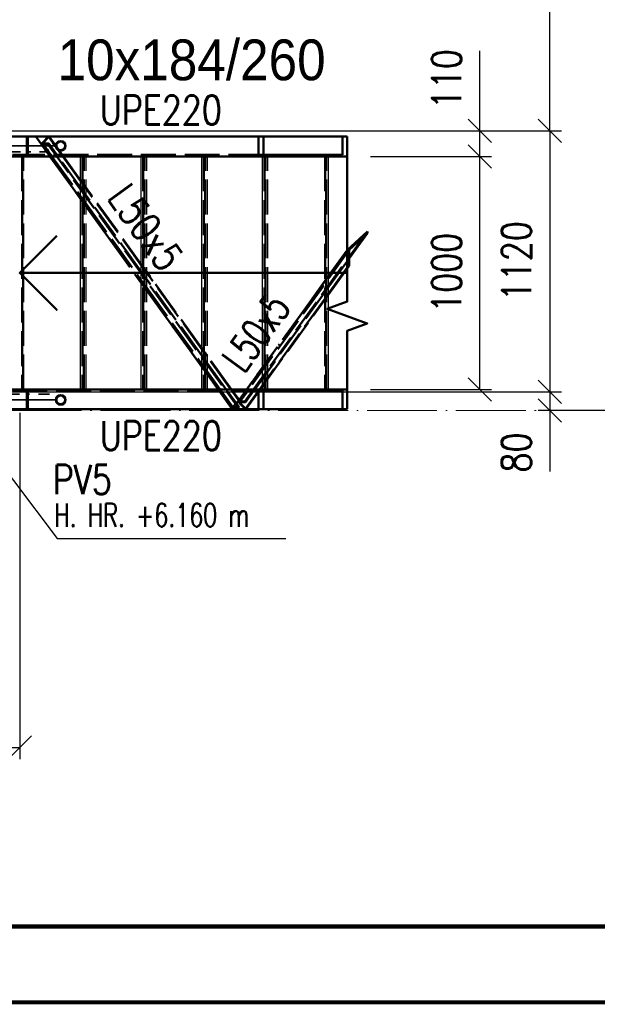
# Paper-space layout 'Layout1' of a CAD drawing. Extents: x -2 to 1033, y -36 to 596.
# Tile 44 of 89: x 444 to 493, y 0 to 84. Entities that reach past the tile are written whole.
import ezdxf
from ezdxf.enums import TextEntityAlignment as Align

# ---------------------------------------------------------------- set-up
doc = ezdxf.new("R2010")
doc.units = 0
for name, pattern in [('ACAD_ISO02W100', [15, 12, -3]), ('ACAD_ISO04W100', [30.5, 24, -3, 0.5, -3]), ('HP_01_CER_B', [8, 5, -1, 1, -1])]:
    doc.linetypes.add(name, pattern=pattern)
doc.layers.get('0').update_dxf_attribs({"linetype": 'CONTINUOUS'})
doc.layers.get('DEFPOINTS').update_dxf_attribs({"color": 132, "linetype": 'CONTINUOUS'})
doc.layers.add('RAMECEK_HP', color=251, linetype='CONTINUOUS')
for name, color, linetype, lineweight in [('SS_1.ET-HALA_TaO-RASTR', 7, 'HP_01_CER_B', 13), ('SS_2.ET-HALA_TaO-SCHODISTE', 180, 'CONTINUOUS', 50), ('SS_2.ET-HALA_TaO-SCHODISTE-PLECH', 70, 'CONTINUOUS', 25), ('SS_2.ET-HALA_TaO-SCHODISTE-PLECH-VYZTUHA', 120, 'CONTINUOUS', 50), ('SS_2.ET-HALA_TaO-SCHODISTE-ZABRADLI', 31, 'CONTINUOUS', 35), ('SS_2.ET-HALA_TaO-SCHODISTE-ZTUZENI', 234, 'CONTINUOUS', 50), ('SS_KOTY', 3, 'CONTINUOUS', 25), ('SS_POPIS_PROFILU', 13, 'CONTINUOUS', 25), ('SS_SRAFY', 8, 'CONTINUOUS', 18), ('SS_TEXT35', 2, 'CONTINUOUS', 35)]:
    doc.layers.add(name, color=color, linetype=linetype, lineweight=lineweight)
doc.styles.add('ARIAL', font='arial.ttf')
doc.styles.add('ROMANS', font='romans.shx', dxfattribs={"width": 0.8})
doc.styles.add('romans.shx', font='romans.shx', dxfattribs={"height": 5})
doc.dimstyles.new('A-1_(2.5)_50AS', dxfattribs={"dimtxt": 2.5, "dimasz": 2, "dimexe": 1, "dimexo": 2, "dimgap": 0, "dimtad": 0, "dimdec": 1, "dimlfac": 50, "dimrnd": 1, "dimtxsty": 'ROMANS', "dimblk1": 'OBLIQUE', "dimblk2": 'OBLIQUE', "dimsah": 1, "dimcen": 2, "dimclrd": 256, "dimclre": 256, "dimclrt": 256, "dimadec": 1, "dimazin": 2, "dimtfac": 0.714286, "dimtdec": 1, "dimtmove": 0, "dimatfit": 3, "dimldrblk": 'OPEN', "dimfxl": 1, "dimtvp": 1.142857, "dimtfill": 1, "dimtolj": 1, "dimlwd": -1, "dimlwe": -1, "dimarcsym": 0})
pattern_1 = [(45, (68.990654, 187.591407), (-0.044901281, 0.044901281), [])]

# ---------------------------------------------------------------- blocks, each defined once
blk = doc.blocks.new('*U6')
at = {"layer": 'RAMECEK_HP', "lineweight": 35, "const_width": 0.35}
for points in [[(0, 594), (0, 0), (841, 0), (841, 594)], [(6.5, 587.5), (6.5, 6.5), (834.5, 6.5), (834.5, 587.5)]]:
    blk.add_lwpolyline(points, close=True, dxfattribs=at)
at = {"layer": 'DEFPOINTS', "style": 'ROMANS', "width": 0.8}
blk.add_attdef('TISK', text='', height=10, dxfattribs=at).set_placement((841, -33), align=Align.RIGHT)
blk = doc.blocks.new('*U10')
at = {"color": 0, "linetype": 'ByBlock', "ltscale": 0.2}
blk.add_lwpolyline([(0, 0), (0, 18.737), (-2.121, 16.616), (0, 18.737), (2.121, 16.616)], dxfattribs=at)
blk = doc.blocks.new('_Oblique')
at = {"color": 0, "linetype": 'ByBlock', "lineweight": -2}
blk.add_line((-0.5, -0.5), (0.5, 0.5), dxfattribs=at)
blk = doc.blocks.new('*D31')
at = {"layer": 'DEFPOINTS', "color": 0, "transparency": 16777216}
for p in [(412.291, 302.391, -6039.2), (489.066, 302.391), (412.291, 74.791, -6039.2)]:
    blk.add_point(p, dxfattribs=at)
at = {"layer": 'SS_KOTY', "transparency": 16777216}
for p, q in [((414.291, 302.391), (490.066, 302.391)), ((489.066, 74.791), (489.066, 302.391)), ((414.291, 74.791), (490.066, 74.791))]:
    blk.add_line(p, q, dxfattribs=at)
at = {"layer": 'SS_KOTY', "transparency": 16777216, "xscale": 2, "yscale": 2, "zscale": 2}
for p, rotation in [((489.066, 302.391), 90), ((489.066, 74.791), 270)]:
    blk.add_blockref('_Oblique', p, dxfattribs=dict(at, rotation=rotation))
at = {"layer": 'SS_KOTY', "transparency": 16777216, "insert": (486.209, 188.591), "char_height": 2.5, "attachment_point": 5, "rotation": 90, "style": 'ROMANS', "bg_fill": 3, "box_fill_scale": 1.1, "bg_fill_color": 256, "bg_fill_true_color": 13158600, "bg_fill_transparency": 0}
blk.add_mtext('\\A1;11380', dxfattribs=at)
blk = doc.blocks.new('_OPEN')
at = {"color": 0, "linetype": 'ByBlock'}
for p, q in [((-1, 0.167), (0, 0)), ((0, 0), (-1, -0.167)), ((0, 0), (-1, 0))]:
    blk.add_line(p, q, dxfattribs=at)
blk = doc.blocks.new('*D32')
at = {"layer": 'DEFPOINTS', "color": 0, "transparency": 16777216}
for p in [(471.697, 72.591, -6021.9), (483.066, 72.591), (471.697, 52.591, -6021.9)]:
    blk.add_point(p, dxfattribs=at)
at = {"layer": 'SS_KOTY', "transparency": 16777216}
for p, q in [((473.697, 72.591), (484.066, 72.591)), ((483.066, 52.591), (483.066, 72.591)), ((473.697, 52.591), (484.066, 52.591))]:
    blk.add_line(p, q, dxfattribs=at)
at = {"layer": 'SS_KOTY', "transparency": 16777216, "xscale": 2, "yscale": 2, "zscale": 2}
for p, rotation in [((483.066, 72.591), 90), ((483.066, 52.591), 270)]:
    blk.add_blockref('_Oblique', p, dxfattribs=dict(at, rotation=rotation))
at = {"layer": 'SS_KOTY', "transparency": 16777216, "insert": (480.209, 62.591), "char_height": 2.5, "attachment_point": 5, "rotation": 90, "style": 'ROMANS', "bg_fill": 3, "box_fill_scale": 1.1, "bg_fill_color": 256, "bg_fill_true_color": 13158600, "bg_fill_transparency": 0}
blk.add_mtext('\\A1;1000', dxfattribs=at)
blk = doc.blocks.new('*D33')
at = {"layer": 'DEFPOINTS', "color": 0, "transparency": 16777216}
for p in [(412.291, 74.791, -6039.2), (483.066, 74.791), (471.697, 72.591, -6021.9)]:
    blk.add_point(p, dxfattribs=at)
at = {"layer": 'SS_KOTY', "transparency": 16777216}
for p, q in [((483.066, 74.791), (483.066, 81.649)), ((414.291, 74.791), (484.066, 74.791)), ((483.066, 72.591), (483.066, 74.791)), ((473.697, 72.591), (484.066, 72.591))]:
    blk.add_line(p, q, dxfattribs=at)
at = {"layer": 'SS_KOTY', "transparency": 16777216, "xscale": 2, "yscale": 2, "zscale": 2}
for p, rotation in [((483.066, 74.791), 90), ((483.066, 72.591), 270)]:
    blk.add_blockref('_Oblique', p, dxfattribs=dict(at, rotation=rotation))
at = {"layer": 'SS_KOTY', "transparency": 16777216, "insert": (480.209, 79.22), "char_height": 2.5, "attachment_point": 5, "rotation": 90, "style": 'ROMANS', "bg_fill": 3, "box_fill_scale": 1.1, "bg_fill_color": 256, "bg_fill_true_color": 13158600, "bg_fill_transparency": 0}
blk.add_mtext('\\A1;110', dxfattribs=at)
blk = doc.blocks.new('*D34')
at = {"layer": 'DEFPOINTS', "color": 0, "transparency": 16777216}
for p in [(412.291, 74.791, -6039.2), (412.291, 52.391, -6039.2), (489.066, 52.391)]:
    blk.add_point(p, dxfattribs=at)
at = {"layer": 'SS_KOTY', "transparency": 16777216}
for p, q in [((414.291, 74.791), (490.066, 74.791)), ((489.066, 74.791), (489.066, 52.391)), ((414.291, 52.391), (490.066, 52.391))]:
    blk.add_line(p, q, dxfattribs=at)
at = {"layer": 'SS_KOTY', "transparency": 16777216, "xscale": 2, "yscale": 2, "zscale": 2}
for p, rotation in [((489.066, 74.791), 90), ((489.066, 52.391), 270)]:
    blk.add_blockref('_Oblique', p, dxfattribs=dict(at, rotation=rotation))
at = {"layer": 'SS_KOTY', "transparency": 16777216, "insert": (486.209, 63.591), "char_height": 2.5, "attachment_point": 5, "rotation": 90, "style": 'ROMANS', "bg_fill": 3, "box_fill_scale": 1.1, "bg_fill_color": 256, "bg_fill_true_color": 13158600, "bg_fill_transparency": 0}
blk.add_mtext('\\A1;1120', dxfattribs=at)
blk = doc.blocks.new('*D35')
at = {"layer": 'DEFPOINTS', "color": 0, "transparency": 16777216}
for p in [(412.291, 52.391, -6039.2), (489.066, 50.791), (506.731, 50.791)]:
    blk.add_point(p, dxfattribs=at)
at = {"layer": 'SS_KOTY', "transparency": 16777216}
for p, q in [((414.291, 52.391), (490.066, 52.391)), ((489.066, 52.391), (489.066, 50.791)), ((504.731, 50.791), (488.066, 50.791)), ((489.066, 50.791), (489.066, 45.553))]:
    blk.add_line(p, q, dxfattribs=at)
at = {"layer": 'SS_KOTY', "transparency": 16777216, "xscale": 2, "yscale": 2, "zscale": 2}
for p, rotation in [((489.066, 52.391), 90), ((489.066, 50.791), 270)]:
    blk.add_blockref('_Oblique', p, dxfattribs=dict(at, rotation=rotation))
at = {"layer": 'SS_KOTY', "transparency": 16777216, "insert": (486.209, 47.172), "char_height": 2.5, "attachment_point": 5, "rotation": 90, "style": 'ROMANS', "bg_fill": 3, "box_fill_scale": 1.1, "bg_fill_color": 256, "bg_fill_true_color": 13158600, "bg_fill_transparency": 0}
blk.add_mtext('\\A1;80', dxfattribs=at)
blk = doc.blocks.new('*D36')
at = {"layer": 'DEFPOINTS', "color": 0, "transparency": 16777216}
for p in [(412.291, 52.391, -6039.2), (443.591, 52.591, -6036.8), (443.591, 21.873)]:
    blk.add_point(p, dxfattribs=at)
at = {"layer": 'SS_KOTY', "transparency": 16777216}
for p, q in [((412.291, 50.391), (412.291, 20.873)), ((443.591, 50.591), (443.591, 20.873)), ((412.291, 21.873), (443.591, 21.873))]:
    blk.add_line(p, q, dxfattribs=at)
at = {"layer": 'SS_KOTY', "transparency": 16777216, "xscale": 2, "yscale": 2, "zscale": 2, "rotation": 180}
blk.add_blockref('_Oblique', (412.291, 21.873), dxfattribs=at)
at = {"layer": 'SS_KOTY', "transparency": 16777216, "xscale": 2, "yscale": 2, "zscale": 2}
blk.add_blockref('_Oblique', (443.591, 21.873), dxfattribs=at)
at = {"layer": 'SS_KOTY', "transparency": 16777216, "insert": (427.941, 24.73), "char_height": 2.5, "attachment_point": 5, "style": 'ROMANS', "bg_fill": 3, "box_fill_scale": 1.1, "bg_fill_color": 256, "bg_fill_true_color": 13158600, "bg_fill_transparency": 0}
blk.add_mtext('\\A1;1565', dxfattribs=at)

psp = doc.layouts.get("Layout1")

# ---------------------------------------------------------------- linework, layer by layer
at = {"layer": 'SS_2.ET-HALA_TaO-SCHODISTE', "color": 5, "ltscale": 0.25, "elevation": -6021.9}
psp.add_lwpolyline([(471.6966, 50.8914), (471.6966, 57.6281), (473.4138, 58.2531), (469.9794, 59.5031), (471.6966, 60.1281), (471.6966, 74.2914)], dxfattribs=at)

# ---------------------------------------------------------------- block references
at = {"layer": 'RAMECEK_HP'}
psp.add_blockref('*U6', (0, 0), dxfattribs=at)
at = {"layer": 'SS_2.ET-HALA_TaO-SCHODISTE', "color": 7, "ltscale": 0.25, "xscale": 1.5, "yscale": 1.5, "zscale": 1.5, "rotation": 90}
psp.add_blockref('*U10', (471.6966, 62.5914, -6021.9), dxfattribs=at)

# ---------------------------------------------------------------- texts
at = {"layer": 'SS_POPIS_PROFILU', "color": 13, "style": 'romans.shx', "width": 0.7}
psp.add_text('H. HR. +6.160 m', height=2, dxfattribs=at).set_placement((446.5536, 40.8079))

# ---------------------------------------------------------------- next in the draw order: dimensions: what is measured, and where the dimension line sits
at = {"layer": 'SS_KOTY'}
dim = psp.add_linear_dim(base=(489.0657, 302.3914), p1=(412.2907, 74.7914, -6039.2), p2=(412.2907, 302.3914, -6039.2), angle=90, dimstyle='A-1_(2.5)_50AS', dxfattribs=at)
dim.commit()
dim.dimension.update_dxf_attribs({"geometry": '*D31', "text_midpoint": (486.2086, 188.5914)})

# ---------------------------------------------------------------- next in the draw order: dimensions: what is measured, and where the dimension line sits
dim = psp.add_linear_dim(base=(483.0657, 72.5914), p1=(471.6966, 52.5914, -6021.9), p2=(471.6966, 72.5914, -6021.9), angle=90, dimstyle='A-1_(2.5)_50AS', dxfattribs=at)
dim.commit()
dim.dimension.update_dxf_attribs({"geometry": '*D32', "text_midpoint": (480.2086, 62.5914)})

# ---------------------------------------------------------------- next in the draw order: dimensions: what is measured, and where the dimension line sits
dim = psp.add_linear_dim(base=(483.0657, 74.7914), p1=(471.6966, 72.5914, -6021.9), p2=(412.2907, 74.7914, -6039.2), angle=90, dimstyle='A-1_(2.5)_50AS', dxfattribs=at)
dim.commit()
dim.dimension.update_dxf_attribs({"geometry": '*D33', "text_midpoint": (480.2086, 79.22)})

# ---------------------------------------------------------------- next in the draw order: texts
at = {"layer": 'SS_TEXT35', "color": 2, "style": 'ARIAL', "width": 0.9}
psp.add_text('10x184/260', height=3.5, dxfattribs=at).set_placement((446.8397, 79.1212))

# ---------------------------------------------------------------- next in the draw order: dimensions: what is measured, and where the dimension line sits
at = {"layer": 'SS_KOTY'}
dim = psp.add_linear_dim(base=(489.0657, 52.3914), p1=(412.2907, 74.7914, -6039.2), p2=(412.2907, 52.3914, -6039.2), angle=90, dimstyle='A-1_(2.5)_50AS', override={"dimtmove": 1}, dxfattribs=at)
dim.commit()
dim.dimension.update_dxf_attribs({"geometry": '*D34', "text_midpoint": (486.2086, 63.5914)})

# ---------------------------------------------------------------- next in the draw order: hatches: boundary and pattern name
at = {"layer": 'SS_SRAFY'}
h = psp.add_hatch(dxfattribs=at)
h.set_pattern_fill('ANSI31', color=5, scale=0.02, style=0)
h.set_pattern_definition(pattern_1)
h.paths.add_polyline_path([(447.1068, 73.9364, 1), (447.1068, 73.0464, 1)], flags=0)
h.paths.add_polyline_path([(447.1068, 73.8364, 1), (447.1068, 73.1464, 1)], flags=0)

# ---------------------------------------------------------------- next in the draw order: linework, layer by layer
at = {"layer": 'SS_2.ET-HALA_TaO-SCHODISTE', "color": 1, "linetype": 'Continuous', "ltscale": 0.25}
for p, q in [((442.8841, 74.2914), (464.0798, 74.2914)), ((464.0798, 74.2914), (464.4952, 74.2914)), ((464.0798, 72.5914), (464.0798, 74.2914)), ((464.4952, 74.2914), (471.2811, 74.2914)), ((464.4952, 72.7214), (464.4952, 74.2914)), ((471.2811, 74.2914), (471.6966, 74.2914)), ((471.2811, 72.7214), (471.2811, 74.2914)), ((471.6966, 72.5914), (471.6966, 74.2914)), ((471.2811, 72.7214), (464.4952, 72.7214)), ((464.0798, 72.5914), (442.8841, 72.5914)), ((469.7907, 72.5914), (464.0798, 72.5914)), ((471.6966, 72.5914), (469.7907, 72.5914))]:
    psp.add_line(p, q, dxfattribs=at)
at = {"layer": 'SS_2.ET-HALA_TaO-SCHODISTE', "color": 3, "linetype": 'ACAD_ISO02W100', "ltscale": 0.25}
for p, q in [((444.2072, 72.7214), (444.2072, 74.2914)), ((444.2836, 74.2914), (444.2836, 72.5914)), ((464.4952, 72.7214), (442.9605, 72.7214))]:
    psp.add_line(p, q, dxfattribs=at)
at = {"layer": 'SS_2.ET-HALA_TaO-SCHODISTE', "color": 7, "linetype": 'ACAD_ISO04W100', "ltscale": 0.25}
psp.add_line((443.0254, 72.5914), (464.0798, 72.5914), dxfattribs=at)
at = {"layer": 'SS_2.ET-HALA_TaO-SCHODISTE-ZABRADLI', "color": 3, "linetype": 'ACAD_ISO02W100', "ltscale": 0.25}
for p, q in [((446.6618, 73.4914), (446.6957, 73.6617)), ((446.6957, 73.6617), (446.7921, 73.8061)), ((446.7881, 73.6234), (446.7618, 73.4914)), ((446.8628, 73.7354), (446.7881, 73.6234)), ((446.7921, 73.8061), (446.9365, 73.9025)), ((446.9748, 73.8101), (446.8628, 73.7354)), ((446.9365, 73.9025), (447.1068, 73.9364)), ((447.1068, 73.8364), (446.9748, 73.8101)), ((447.1068, 73.9364), (447.2771, 73.9025)), ((447.2388, 73.8101), (447.1068, 73.8364)), ((447.3507, 73.7354), (447.2388, 73.8101)), ((447.2771, 73.9025), (447.4215, 73.8061)), ((447.4255, 73.6234), (447.3507, 73.7354)), ((447.4215, 73.8061), (447.5179, 73.6617)), ((447.4518, 73.4914), (447.4255, 73.6234)), ((447.5179, 73.6617), (447.5518, 73.4914)), ((446.6957, 73.3211), (446.6618, 73.4914)), ((446.7921, 73.1767), (446.6957, 73.3211)), ((446.7618, 73.4914), (446.7881, 73.3594)), ((446.7881, 73.3594), (446.8628, 73.2475)), ((446.9365, 73.0803), (446.7921, 73.1767)), ((446.8628, 73.2475), (446.9748, 73.1727)), ((447.1068, 73.0464), (446.9365, 73.0803)), ((446.9748, 73.1727), (447.1068, 73.1464)), ((447.1068, 73.1464), (447.2388, 73.1727)), ((447.2771, 73.0803), (447.1068, 73.0464)), ((447.2388, 73.1727), (447.3507, 73.2475)), ((447.4215, 73.1767), (447.2771, 73.0803)), ((447.3507, 73.2475), (447.4255, 73.3594)), ((447.5179, 73.3211), (447.4215, 73.1767)), ((447.4255, 73.3594), (447.4518, 73.4914)), ((447.5518, 73.4914), (447.5179, 73.3211))]:
    psp.add_line(p, q, dxfattribs=at)
at = {"layer": 'SS_2.ET-HALA_TaO-SCHODISTE-ZABRADLI', "color": 7, "linetype": 'ACAD_ISO04W100', "ltscale": 0.25}
for p, q in [((414.7907, 72.9864), (446.1341, 72.9864)), ((442.9424, 73.4914), (446.8466, 73.4914))]:
    psp.add_line(p, q, dxfattribs=at)
at = {"layer": 'SS_2.ET-HALA_TaO-SCHODISTE-ZABRADLI', "color": 1, "linetype": 'Continuous', "ltscale": 0.25}
for radius in [0.445, 0.345]:
    psp.add_circle((447.1068, 73.4914), radius, dxfattribs=at)
at = {"layer": 'SS_2.ET-HALA_TaO-SCHODISTE-ZTUZENI', "color": 3, "linetype": 'ACAD_ISO02W100', "ltscale": 0.25}
for p, q in [((445.5719, 73.7714), (445.4406, 73.6292)), ((445.4406, 73.6292), (445.7419, 73.2114)), ((446.0182, 73.6292), (445.4406, 73.6292)), ((446.11, 74.2914), (445.5595, 73.6954)), ((445.5595, 73.6954), (445.9086, 73.2114)), ((446.0794, 73.6954), (445.5595, 73.6954)), ((445.6089, 73.8114), (445.5719, 73.7714)), ((446.0522, 74.2914), (445.6089, 73.8114)), ((446.0794, 73.6954), (446.0182, 73.6292)), ((446.3985, 73.8114), (446.0522, 74.2914)), ((446.4285, 73.2114), (446.0794, 73.6954)), ((446.4562, 73.8114), (446.11, 74.2914)), ((446.4273, 73.7714), (446.3985, 73.8114)), ((446.647, 73.4669), (446.4273, 73.7714)), ((446.4851, 73.7714), (446.4562, 73.8114)), ((446.6542, 73.5369), (446.4851, 73.7714)), ((446.6618, 73.5265), (446.6542, 73.5369)), ((446.6673, 73.5189), (446.6618, 73.5265)), ((446.8602, 73.2513), (446.6673, 73.5189)), ((445.7419, 73.2114), (445.7708, 73.1714)), ((445.7708, 73.1714), (445.861, 73.0464)), ((445.861, 73.0464), (445.9475, 72.9264)), ((445.9086, 73.2114), (445.9375, 73.1714)), ((445.9375, 73.1714), (446.0277, 73.0464)), ((445.9475, 72.9264), (446.0954, 72.7214)), ((446.0277, 73.0464), (446.1142, 72.9264)), ((446.0954, 72.7214), (446.1892, 72.5914)), ((446.1142, 72.9264), (446.2621, 72.7214)), ((446.2621, 72.7214), (446.3559, 72.5914)), ((446.4574, 73.1714), (446.4285, 73.2114)), ((446.782, 72.7214), (446.4574, 73.1714)), ((446.6618, 73.4464), (446.647, 73.4669)), ((446.6742, 73.4292), (446.6618, 73.4464)), ((446.916, 73.094), (446.6742, 73.4292)), ((446.8758, 72.5914), (446.782, 72.7214)), ((446.8632, 73.2472), (446.8602, 73.2513)), ((446.9915, 73.0693), (446.8632, 73.2472)), ((447.1848, 72.7214), (446.916, 73.094)), ((447.2425, 72.7214), (446.9915, 73.0693)), ((447.2785, 72.5914), (447.1848, 72.7214)), ((447.3363, 72.5914), (447.2425, 72.7214)), ((446.1892, 72.5914), (448.7907, 68.9852)), ((446.3559, 72.5914), (448.7907, 69.2163)), ((448.9907, 69.6598), (446.8758, 72.5914)), ((448.9907, 70.2181), (447.2785, 72.5914)), ((448.9907, 70.2981), (447.3363, 72.5914)), ((449.0907, 70.1595), (448.9907, 70.2981)), ((449.0907, 70.0794), (448.9907, 70.2181)), ((449.2907, 69.8823), (449.0907, 70.1595)), ((449.0907, 69.5211), (448.9907, 69.6598)), ((449.2907, 69.8022), (449.0907, 70.0794)), ((449.2907, 69.2439), (449.0907, 69.5211)), ((454.1907, 63.0898), (449.2907, 69.8823)), ((454.1907, 63.0097), (449.2907, 69.8022)), ((448.7907, 69.2163), (448.9907, 68.9391)), ((448.7907, 68.9852), (448.9907, 68.708)), ((448.9907, 68.9391), (449.0907, 68.8004)), ((448.9907, 68.708), (449.0907, 68.5693)), ((449.0907, 68.8004), (449.2907, 68.5232)), ((449.0907, 68.5693), (453.9907, 61.7769)), ((453.9907, 62.7287), (449.2907, 69.2439)), ((449.2907, 68.5232), (453.9907, 62.008)), ((469.8907, 61.095), (471.8697, 63.8384)), ((454.1907, 62.4514), (453.9907, 62.7287)), ((454.2907, 62.9512), (454.1907, 63.0898)), ((454.2907, 62.8711), (454.1907, 63.0097)), ((454.4907, 62.6739), (454.2907, 62.9512)), ((454.4907, 62.5939), (454.2907, 62.8711)), ((459.1907, 56.1587), (454.4907, 62.6739)), ((459.3907, 55.8014), (454.4907, 62.5939)), ((453.9907, 62.008), (454.1907, 61.7307)), ((453.9907, 61.7769), (454.1907, 61.4996)), ((454.2907, 62.3128), (454.1907, 62.4514)), ((454.1907, 61.7307), (454.2907, 61.5921)), ((459.1907, 55.5204), (454.2907, 62.3128)), ((454.1907, 61.4996), (454.2907, 61.361)), ((454.2907, 61.5921), (454.4907, 61.3149)), ((454.2907, 61.361), (454.4907, 61.0838)), ((454.4907, 61.3149), (459.1907, 54.7997)), ((454.4907, 61.0838), (459.3907, 54.2913)), ((469.7907, 60.9563), (469.8907, 61.095)), ((469.8907, 60.5367), (469.7907, 60.398)), ((470.0907, 60.8139), (469.8907, 60.5367)), ((459.3907, 55.8815), (459.1907, 56.1587)), ((459.4907, 55.7429), (459.3907, 55.8815)), ((459.4907, 55.6628), (459.3907, 55.8014)), ((459.3907, 55.2431), (459.1907, 55.5204)), ((459.4907, 55.1045), (459.3907, 55.2431)), ((459.6907, 55.4656), (459.4907, 55.7429)), ((459.6907, 54.8272), (459.4907, 55.1045)), ((459.1907, 54.7997), (459.3907, 54.5224)), ((459.3907, 54.5224), (459.4907, 54.3838)), ((459.3907, 54.2913), (459.4907, 54.1527)), ((459.4907, 54.3838), (459.6907, 54.1065)), ((459.4907, 54.1527), (459.6907, 53.8755))]:
    psp.add_line(p, q, dxfattribs=at)
at = {"layer": 'SS_2.ET-HALA_TaO-SCHODISTE-ZTUZENI', "color": 1, "linetype": 'Continuous', "ltscale": 0.25}
for p, q in [((473.4277, 66.1491), (471.6966, 64.5502)), ((473.4277, 65.9981), (471.8697, 64.5591)), ((471.8697, 63.8384), (473.4277, 65.9981)), ((473.4277, 65.9981), (473.4277, 66.1491)), ((471.6966, 64.5502), (470.0907, 62.324)), ((471.6966, 63.0401), (471.6966, 64.5502)), ((471.8697, 63.2), (471.8697, 64.5591)), ((470.0907, 60.7338), (471.8697, 63.2)), ((471.6966, 63.0401), (470.0907, 60.8139)), ((471.8697, 63.2), (471.6966, 63.0401))]:
    psp.add_line(p, q, dxfattribs=at)

# ---------------------------------------------------------------- next in the draw order: texts
at = {"layer": 'SS_POPIS_PROFILU', "color": 13, "style": 'romans.shx', "width": 0.8}
psp.add_text('UPE220', height=2.5, dxfattribs=at).set_placement((450.4678, 75.3124))
at = {"layer": 'SS_POPIS_PROFILU', "color": 13, "style": 'romans.shx'}
for rotation, width, p in [(305.806243, 0.8, (451.0243, 69.0396)), (54.193757, 0.7, (462.8173, 53.87))]:
    psp.add_text('L50x5', height=2.5, rotation=rotation, dxfattribs=dict(at, width=width)).set_placement(p)

# ---------------------------------------------------------------- next in the draw order: dimensions: what is measured, and where the dimension line sits
at = {"layer": 'SS_KOTY'}
dim = psp.add_linear_dim(base=(489.0657, 50.7914), p1=(412.2907, 52.3914, -6039.2), p2=(506.7315, 50.7914), angle=90, dimstyle='A-1_(2.5)_50AS', override={"dimtmove": 0}, dxfattribs=at)
dim.commit()
dim.dimension.update_dxf_attribs({"geometry": '*D35', "text_midpoint": (486.2086, 47.1724)})

# ---------------------------------------------------------------- next in the draw order: hatches: boundary and pattern name
at = {"layer": 'SS_SRAFY'}
h = psp.add_hatch(dxfattribs=at)
h.set_pattern_fill('ANSI31', color=5, scale=0.02, style=0)
h.set_pattern_definition(pattern_1)
h.paths.add_polyline_path([(447.1068, 52.1364, 1), (447.1068, 51.2464, 1)], flags=0)
h.paths.add_polyline_path([(447.1068, 52.0364, 1), (447.1068, 51.3464, 1)], flags=0)

# ---------------------------------------------------------------- next in the draw order: linework, layer by layer
at = {"layer": 'SS_2.ET-HALA_TaO-SCHODISTE', "color": 1, "linetype": 'Continuous', "ltscale": 0.25}
for p, q in [((464.0798, 52.5914), (469.8907, 52.5914)), ((464.0798, 50.8914), (464.0798, 52.5914)), ((464.4952, 52.4614), (471.2811, 52.4614)), ((464.4952, 50.8914), (464.4952, 52.4614)), ((469.8907, 52.5914), (471.6966, 52.5914)), ((471.2811, 50.8914), (471.2811, 52.4614)), ((471.6966, 50.8914), (471.6966, 52.5914)), ((464.4952, 50.8914), (464.0798, 50.8914)), ((471.2811, 50.8914), (464.4952, 50.8914)), ((471.6966, 50.8914), (471.2811, 50.8914))]:
    psp.add_line(p, q, dxfattribs=at)
at = {"layer": 'SS_2.ET-HALA_TaO-SCHODISTE-PLECH', "color": 1, "linetype": 'Continuous', "ltscale": 0.25}
for p, q in [((448.7907, 72.5914), (448.7907, 52.5914)), ((453.9907, 72.5914), (453.9907, 52.5914)), ((459.1907, 72.5914), (459.1907, 52.5914)), ((464.3907, 72.5914), (464.3907, 52.5914)), ((470.0907, 52.5914), (470.0907, 72.5914))]:
    psp.add_line(p, q, dxfattribs=at)
at = {"layer": 'SS_2.ET-HALA_TaO-SCHODISTE-PLECH', "color": 3, "linetype": 'ACAD_ISO02W100', "ltscale": 0.25}
for p, q in [((449.2907, 52.5914), (449.2907, 72.5914)), ((454.4907, 52.5914), (454.4907, 72.5914)), ((459.6907, 52.5914), (459.6907, 72.5914)), ((464.8907, 52.5914), (464.8907, 72.5914))]:
    psp.add_line(p, q, dxfattribs=at)
at = {"layer": 'SS_2.ET-HALA_TaO-SCHODISTE-PLECH-VYZTUHA', "color": 3, "linetype": 'ACAD_ISO02W100', "ltscale": 0.25}
for p, q in [((448.9907, 72.5914), (448.9907, 52.5914)), ((449.0907, 52.5914), (449.0907, 72.5914)), ((454.1907, 72.5914), (454.1907, 52.5914)), ((454.2907, 52.5914), (454.2907, 72.5914)), ((459.3907, 72.5914), (459.3907, 52.5914)), ((459.4907, 52.5914), (459.4907, 72.5914)), ((464.5907, 72.5914), (464.5907, 52.5914)), ((464.6907, 52.5914), (464.6907, 72.5914)), ((469.7907, 72.5914), (469.7907, 52.5914)), ((469.8907, 52.5914), (469.8907, 72.5914))]:
    psp.add_line(p, q, dxfattribs=at)
at = {"layer": 'SS_2.ET-HALA_TaO-SCHODISTE-ZABRADLI', "color": 3, "linetype": 'ACAD_ISO02W100', "ltscale": 0.25}
for p, q in [((446.6618, 51.6914), (446.6957, 51.8617)), ((446.6957, 51.5211), (446.6618, 51.6914)), ((446.6957, 51.8617), (446.7921, 52.0061)), ((446.7881, 51.8234), (446.7618, 51.6914)), ((446.7618, 51.6914), (446.7881, 51.5594)), ((446.8628, 51.9354), (446.7881, 51.8234)), ((446.7881, 51.5594), (446.8628, 51.4475)), ((446.7921, 52.0061), (446.9365, 52.1025)), ((446.9748, 52.0101), (446.8628, 51.9354)), ((446.9365, 52.1025), (447.1068, 52.1364)), ((447.1068, 52.0364), (446.9748, 52.0101)), ((447.1068, 52.1364), (447.2771, 52.1025)), ((447.2388, 52.0101), (447.1068, 52.0364)), ((447.3507, 51.9354), (447.2388, 52.0101)), ((447.2771, 52.1025), (447.4215, 52.0061)), ((447.4255, 51.8234), (447.3507, 51.9354)), ((447.3507, 51.4475), (447.4255, 51.5594)), ((447.4215, 52.0061), (447.5179, 51.8617)), ((447.4518, 51.6914), (447.4255, 51.8234)), ((447.4255, 51.5594), (447.4518, 51.6914)), ((447.5179, 51.8617), (447.5518, 51.6914)), ((447.5518, 51.6914), (447.5179, 51.5211)), ((446.7921, 51.3767), (446.6957, 51.5211)), ((446.9365, 51.2803), (446.7921, 51.3767)), ((446.8628, 51.4475), (446.9748, 51.3727)), ((447.1068, 51.2464), (446.9365, 51.2803)), ((446.9748, 51.3727), (447.1068, 51.3464)), ((447.1068, 51.3464), (447.2388, 51.3727)), ((447.2771, 51.2803), (447.1068, 51.2464)), ((447.2388, 51.3727), (447.3507, 51.4475)), ((447.4215, 51.3767), (447.2771, 51.2803)), ((447.5179, 51.5211), (447.4215, 51.3767))]:
    psp.add_line(p, q, dxfattribs=at)
at = {"layer": 'SS_2.ET-HALA_TaO-SCHODISTE-ZABRADLI', "color": 1, "linetype": 'Continuous', "ltscale": 0.25}
for radius in [0.445, 0.345]:
    psp.add_circle((447.1068, 51.6914), radius, dxfattribs=at)
at = {"layer": 'SS_2.ET-HALA_TaO-SCHODISTE-ZTUZENI', "color": 3, "linetype": 'ACAD_ISO02W100', "ltscale": 0.25}
for p, q in [((446.0182, 73.6292), (462.3488, 50.9914)), ((462.8987, 51.5536), (473.4277, 66.1491)), ((471.8697, 64.5591), (462.44, 51.4874)), ((470.0907, 62.324), (462.321, 51.5536)), ((463.7563, 52.5914), (469.7907, 60.9563)), ((469.7907, 60.398), (464.159, 52.5914)), ((464.3907, 52.8324), (470.0907, 60.7338)), ((461.7063, 52.5914), (459.4907, 55.6628)), ((461.7641, 52.5914), (459.6907, 55.4656)), ((461.3036, 52.5914), (459.6907, 54.8272)), ((459.6907, 54.1065), (460.7837, 52.5914)), ((459.6907, 53.8755), (460.617, 52.5914)), ((460.617, 52.5914), (460.7107, 52.4614)), ((460.7107, 52.4614), (461.7712, 50.9914)), ((460.7837, 52.5914), (460.8774, 52.4614)), ((460.8774, 52.4614), (461.8901, 51.0576)), ((461.3973, 52.4614), (461.3036, 52.5914)), ((462.41, 51.0576), (461.3973, 52.4614)), ((461.8001, 52.4614), (461.7063, 52.5914)), ((461.8579, 52.4614), (461.7641, 52.5914)), ((462.3828, 51.6536), (461.8001, 52.4614)), ((462.4169, 51.6865), (461.8579, 52.4614)), ((464.0653, 52.4614), (462.9327, 50.8914)), ((462.9599, 51.4874), (463.6625, 52.4614)), ((462.9905, 50.8914), (464.123, 52.4614)), ((463.6625, 52.4614), (463.7563, 52.5914)), ((464.159, 52.5914), (464.0653, 52.4614)), ((464.123, 52.4614), (464.2168, 52.5914)), ((464.2168, 52.5914), (464.3907, 52.8324)), ((461.7712, 50.9914), (462.3828, 51.6536)), ((461.8901, 51.0576), (462.4406, 51.6536)), ((462.321, 51.5536), (462.9327, 50.8914)), ((462.321, 51.5536), (462.8987, 51.5536)), ((462.3828, 51.6536), (462.4406, 51.6536)), ((462.4406, 51.6536), (462.4169, 51.6865)), ((462.8987, 51.5536), (462.9599, 51.4874)), ((461.7712, 50.9914), (462.3488, 50.9914)), ((461.8901, 51.0576), (462.41, 51.0576)), ((462.3488, 50.9914), (462.41, 51.0576)), ((462.44, 51.4874), (462.9905, 50.8914)), ((462.44, 51.4874), (462.9599, 51.4874))]:
    psp.add_line(p, q, dxfattribs=at)
at = {"layer": 'SS_2.ET-HALA_TaO-SCHODISTE-ZTUZENI', "color": 7, "linetype": 'ACAD_ISO04W100', "ltscale": 0.25}
psp.add_line((461.8433, 50.8914), (471.6966, 64.5502), dxfattribs=at)

# ---------------------------------------------------------------- next in the draw order: texts
at = {"layer": 'SS_POPIS_PROFILU', "color": 13, "style": 'romans.shx', "width": 0.8}
for s, p in [('UPE220', (450.4678, 47.3704)), ('PV5', (446.4405, 43.6079))]:
    psp.add_text(s, height=2.5, dxfattribs=at).set_placement(p)

# ---------------------------------------------------------------- next in the draw order: dimensions: what is measured, and where the dimension line sits
at = {"layer": 'SS_KOTY'}
dim = psp.add_linear_dim(base=(443.5907, 21.8726), p1=(412.2907, 52.3914, -6039.2), p2=(443.5907, 52.5914, -6036.8), dimstyle='A-1_(2.5)_50AS', dxfattribs=at)
dim.commit()
dim.dimension.update_dxf_attribs({"geometry": '*D36', "text_midpoint": (427.9407, 24.7297)})

# ---------------------------------------------------------------- next in the draw order: linework, layer by layer
at = {"layer": 'SS_1.ET-HALA_TaO-RASTR', "linetype": 'ACAD_ISO04W100', "ltscale": 0.25}
psp.add_line((46.3907, 50.7914), (580.7302, 50.7914), dxfattribs=at)
at = {"layer": 'SS_2.ET-HALA_TaO-SCHODISTE', "color": 1, "linetype": 'Continuous', "ltscale": 0.25}
for p, q in [((442.8841, 52.5914), (464.0798, 52.5914)), ((464.0798, 50.8914), (442.8841, 50.8914))]:
    psp.add_line(p, q, dxfattribs=at)
at = {"layer": 'SS_2.ET-HALA_TaO-SCHODISTE', "color": 3, "linetype": 'ACAD_ISO02W100', "ltscale": 0.25}
for p, q in [((442.9605, 52.4614), (464.4952, 52.4614)), ((444.2072, 50.8914), (444.2072, 52.4614)), ((444.2836, 52.5914), (444.2836, 50.8914))]:
    psp.add_line(p, q, dxfattribs=at)
at = {"layer": 'SS_2.ET-HALA_TaO-SCHODISTE', "color": 7, "linetype": 'ACAD_ISO04W100', "ltscale": 0.25}
psp.add_line((443.0254, 52.5914), (464.0798, 52.5914), dxfattribs=at)
at = {"layer": 'SS_2.ET-HALA_TaO-SCHODISTE-PLECH-VYZTUHA', "color": 3, "linetype": 'ACAD_ISO02W100', "ltscale": 0.25}
for p, q in [((443.7907, 72.5914), (443.7907, 52.5914)), ((443.8907, 52.5914), (443.8907, 72.5914))]:
    psp.add_line(p, q, dxfattribs=at)
at = {"layer": 'SS_2.ET-HALA_TaO-SCHODISTE-ZABRADLI', "color": 7, "linetype": 'ACAD_ISO04W100', "ltscale": 0.25}
for p, q in [((414.6907, 52.1964), (446.1341, 52.1964)), ((442.9424, 51.6914), (446.8466, 51.6914))]:
    psp.add_line(p, q, dxfattribs=at)
at = {"layer": 'SS_2.ET-HALA_TaO-SCHODISTE-ZTUZENI', "color": 7, "linetype": 'ACAD_ISO04W100', "ltscale": 0.25}
psp.add_line((461.8433, 50.8914), (444.9628, 74.2914), dxfattribs=at)
at = {"layer": 'SS_POPIS_PROFILU', "color": 13}
psp.add_lwpolyline([(435.5319, 54.7386), (446.8176, 39.8079), (466.4176, 39.8079)], dxfattribs=at)

doc.saveas('drawing.dxf')
